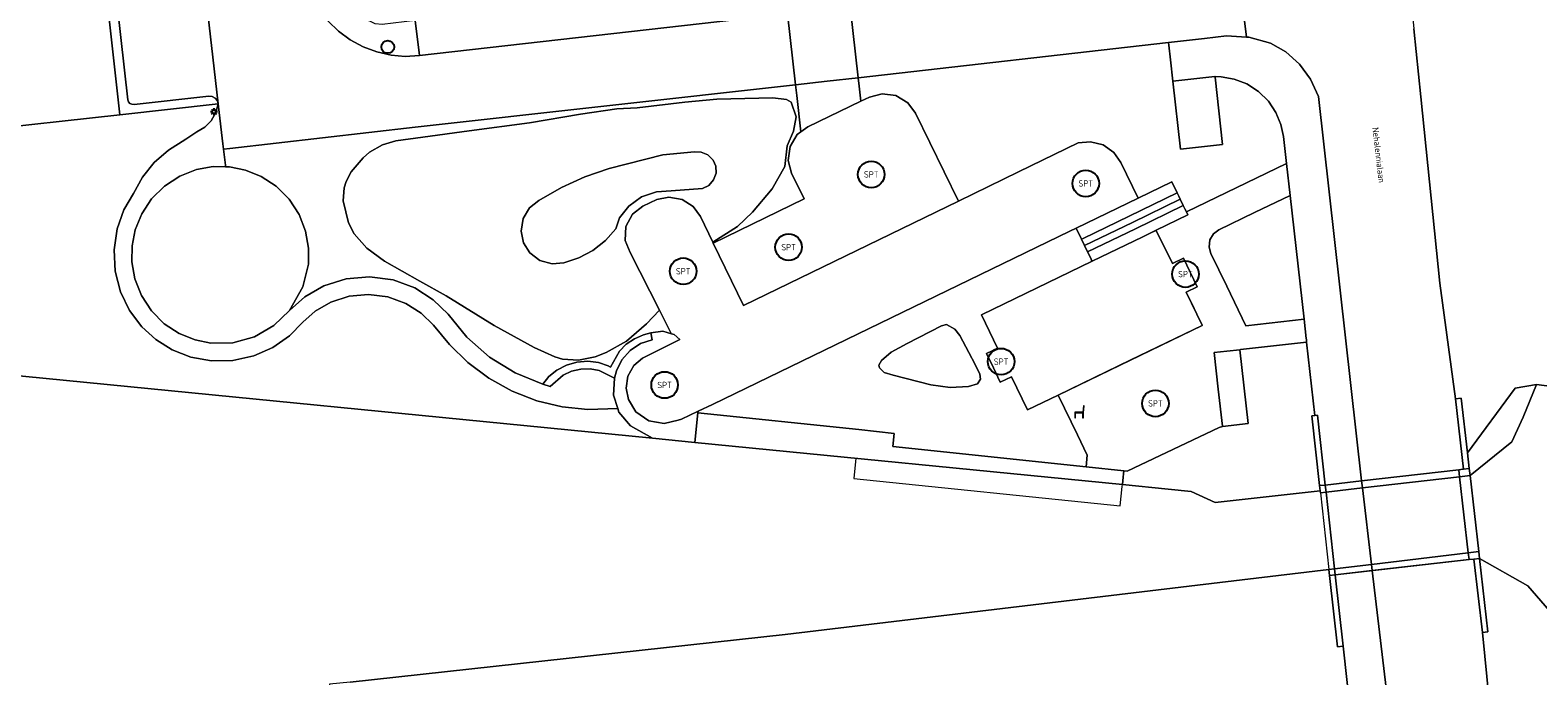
# Model space of a CAD drawing. Header units: metres. Extents: x 73718 to 76933, y 443658 to 446696.
# Tile 12 of 161: x 74608 to 74694, y 444887 to 444924. Entities that reach past the tile are written whole.
import ezdxf
from ezdxf.enums import TextEntityAlignment as Align

# ---------------------------------------------------------------- set-up
doc = ezdxf.new("R2010")
doc.units = ezdxf.units.M
for name, color, linetype, lineweight in [('B-WE-GR-BEPLANTING_CULTUUR_BODEMBEDEKKER-GV', 90, 'Continuous', 18), ('B-WE-GR-BEPLANTING_CULTUUR_HEESTERS-GV', 90, 'Continuous', 18), ('B-WE-GR-BEPLANTING_CULTUUR_VASTE PLANTENVAK-GV', 90, 'Continuous', 18), ('B-WE-GR-BOUWLAND-GV', 80, 'Continuous', 13), ('B-WE-IE-MEUBILAIR-S', 7, 'Continuous', 25), ('B-WE-IE-MEUBILAIR_WEGMEUBILAIR-S', 7, 'Continuous', 25), ('B-WE-IE-TERREINAFSCHEIDING_KUNSTMATIG_HEKWERK-G', 20, 'IE-TERREINAFSCHEIDING_KUNSTMATIG-SO', 18), ('B-WE-IE-TERREINAFSCHEIDING_KUNSTMATIG_MUUR-GV', 90, 'Continuous', 18), ('B-WE-KW-KUNSTWERK_DEK-GV', 170, 'Continuous', 18), ('B-WE-KW-KUNSTWERK_LANDHOOFD-GV', 170, 'Continuous', 18), ('B-WE-KW-KUNSTWERK_STEIGER-GV', 170, 'Continuous', 18), ('B-WE-OG-TERREIN_BEGROEID-GV', 7, 'Continuous', 18), ('B-WE-OG-TERREIN_ERF-GV', 7, 'Continuous', 18), ('B-WE-OG-TERREIN_OEVER-GV', 7, 'Continuous', 18), ('B-WE-OG-TOPOGRAFIE-T18', 10, 'Continuous', 18), ('B-WE-OG-WATER_SLOOT-GV', 120, 'Continuous', 18), ('B-WE-VH-GESLOTENVERHARDING-GV', 10, 'Continuous', 18), ('B-WE-VH-GESLOTENVERHARDING_ASFALT-GV', 10, 'Continuous', 18), ('B-WE-VH-GESLOTENVERHARDING_KUNSTSTOF-GV', 10, 'Continuous', 18), ('B-WE-VH-HALFVERHARDING_GRIND-GV', 130, 'Continuous', 18), ('B-WE-VH-ONVERHARD-GV', 252, 'Continuous', 18), ('B-WE-VH-OPENVERHARDING_BETONELEMENT-GV', 30, 'Continuous', 18), ('B-WE-VH-OPENVERHARDING_BETONSTRAATSTEEN-GV', 30, 'Continuous', 18), ('B-WE-VH-OPENVERHARDING_STRAATBAKSTEEN-GV', 30, 'Continuous', 18), ('B-WE-VH-OPENVERHARDING_TEGEL-GV', 30, 'Continuous', 18)]:
    doc.layers.add(name, color=color, linetype=linetype, lineweight=lineweight)
doc.styles.add('NLCS-ISO', font='NLCS-ISO.ttf')
doc.styles.add('NLCS-ISO-M200-T18', font='NLCS-ISO.ttf', dxfattribs={"height": 0.36})
doc.linetypes.add('IE-TERREINAFSCHEIDING_KUNSTMATIG-SO', pattern='A,4,[82,NLCS.SHX,S=0.75,R=90,X=0,Y=0],4,-2', length=10)

# ---------------------------------------------------------------- blocks, each defined once
blk = doc.blocks.new('SIE-MEUBILAIR_PAAL_LICHTMAST-SO')
for points in [[(-0.62, 0), (-1, 0)], [(-0.71, 0.71), (-0.44, 0.44)], [(0, 1), (0, 0.62)], [(0.44, 0.44), (0.71, 0.71)], [(1, 0), (0.62, 0)], [(-0.71, -0.71), (-0.44, -0.44)], [(0, -0.62), (0, -1)], [(0.44, -0.44), (0.71, -0.71)]]:
    blk.add_lwpolyline(points)
blk.add_circle((0, 0), 0.5)
blk = doc.blocks.new('SIE-MEUBILAIR_PAAL-SO')
blk.add_circle((0, 0), 1.8)
blk = doc.blocks.new('SIE-WEG_SPEELTOESTEL-SO')
blk.add_circle((0, 0), 3.75)
at = {"style": 'NLCS-ISO'}
blk.add_text('SPT', height=1.8, dxfattribs=at).set_placement((0, 0), align=Align.MIDDLE_CENTER)
blk = doc.blocks.new('SIE-WEG_ZITBANK-SO')
at = {"color": 0, "linetype": 'ByBlock', "lineweight": 18}
blk.add_lwpolyline([(-0.91, -1.63), (-0.91, -0.2), (1.09, -0.2), (1.09, -1.63), (1.29, -1.63), (1.29, -0.21), (1.54, 1.78), (1.33, 1.78), (1.11, 0), (-1.11, 0), (-1.11, -1.63)], close=True, dxfattribs=at)

msp = doc.modelspace()

# ---------------------------------------------------------------- linework, layer by layer
at = {"layer": 'B-WE-GR-BEPLANTING_CULTUUR_BODEMBEDEKKER-GV', "flags": 128}
for points in [[(74673.194, 444914.634), (74673.282, 444914.454), (74673.369, 444914.274), (74673.543, 444913.914), (74673.63, 444913.734), (74673.718, 444913.554), (74679.362, 444916.29), (74679.191, 444917.807), (74679.051, 444918.487), (74678.77, 444919.168), (74678.343, 444919.805), (74677.784, 444920.353), (74677.125, 444920.776), (74676.409, 444921.05), (74675.683, 444921.173), (74675.333, 444921.197), (74675.336, 444921.166), (74675.761, 444917.361), (74673.376, 444917.096), (74672.95, 444920.929), (74672.813, 444922.144), (74672.72, 444922.966), (74672.704, 444923.113), (74655.204, 444921.126), (74655.259, 444920.644), (74655.354, 444919.799), (74655.843, 444920.034), (74656.548, 444920.222), (74657.331, 444920.119), (74658.009, 444919.713), (74658.444, 444919.128), (74660.853, 444914.158), (74664.253, 444915.814), (74667.608, 444917.448), (74668.298, 444917.52), (74669.014, 444917.34), (74669.62, 444916.917), (74670.018, 444916.349), (74670.993, 444914.338), (74672.892, 444915.258)], [(74644.176, 444906.825), (74644.664, 444906.68), (74644.653, 444906.702), (74644.641, 444906.726), (74643.989, 444908.013), (74643.267, 444907.239), (74642.139, 444906.269), (74640.991, 444905.616), (74640.371, 444905.383), (74639.428, 444905.194), (74638.517, 444905.244), (74638.089, 444905.376), (74636.929, 444905.897), (74634.663, 444907.148), (74631.96, 444908.822), (74630.471, 444909.654), (74628.478, 444910.785), (74627.484, 444911.511), (74626.774, 444912.316), (74626.453, 444912.932), (74626.15, 444914.187), (74626.21, 444914.91), (74626.326, 444915.274), (74626.607, 444915.819), (74627.279, 444916.616), (74627.643, 444916.922), (74628.376, 444917.337), (74629.119, 444917.558), (74630.647, 444917.765), (74633.254, 444918.129), (74636.667, 444918.589), (74639.534, 444919.071), (74641.595, 444919.364), (74642.731, 444919.438), (74645.423, 444919.744), (74647.226, 444919.927), (74650.381, 444920), (74651.161, 444919.893), (74651.43, 444919.744), (74651.706, 444918.925), (74651.548, 444918.106), (74651.188, 444917.294), (74651.071, 444916.117), (74650.355, 444914.867), (74649.239, 444913.551), (74648.402, 444912.726), (74647.007, 444911.842), (74647.006, 444911.841), (74647.026, 444911.8), (74652.157, 444914.286), (74651.448, 444915.748), (74651.258, 444916.455), (74651.362, 444917.24), (74651.769, 444917.92), (74651.969, 444918.068), (74651.739, 444920.12), (74651.671, 444920.729), (74630.205, 444918.347), (74619.749, 444917.141), (74619.397, 444917.1), (74619.502, 444916.186), (74619.511, 444916.102), (74619.738, 444916.099), (74620.634, 444915.921), (74621.532, 444915.558), (74622.374, 444915.003), (74623.101, 444914.273), (74623.663, 444913.41), (74624.031, 444912.471), (74624.2, 444911.517), (74624.187, 444910.604), (74623.881, 444909.33), (74623.116, 444907.999), (74623.988, 444908.768), (74625.067, 444909.387), (74626.309, 444909.783), (74627.639, 444909.9), (74628.963, 444909.721), (74630.185, 444909.267), (74631.233, 444908.599), (74632.069, 444907.79), (74633.123, 444906.486), (74634.4, 444905.362), (74635.848, 444904.471), (74637.404, 444903.845), (74637.756, 444904.264), (74638.206, 444904.632), (74638.741, 444904.914), (74639.334, 444905.086), (74639.95, 444905.133), (74640.55, 444905.055), (74641.1, 444904.868), (74641.221, 444904.799), (74641.736, 444905.699), (74642.121, 444906.086), (74642.577, 444906.401), (74643.084, 444906.627), (74643.514, 444906.738)], [(74647.007, 444911.842), (74648.402, 444912.726), (74649.239, 444913.551), (74650.355, 444914.867), (74651.071, 444916.117), (74651.188, 444917.294), (74651.548, 444918.106), (74651.706, 444918.925), (74651.43, 444919.744), (74651.161, 444919.893), (74650.381, 444920), (74647.226, 444919.927), (74645.423, 444919.744), (74642.731, 444919.438), (74641.595, 444919.364), (74639.534, 444919.071), (74636.667, 444918.589), (74633.254, 444918.129), (74630.647, 444917.765), (74629.119, 444917.558), (74628.376, 444917.337), (74627.643, 444916.922), (74627.279, 444916.616), (74626.607, 444915.819), (74626.326, 444915.274), (74626.21, 444914.91), (74626.15, 444914.187), (74626.453, 444912.932), (74626.774, 444912.316), (74627.484, 444911.511), (74628.478, 444910.785), (74630.471, 444909.654), (74631.96, 444908.822), (74634.663, 444907.148), (74636.929, 444905.897), (74638.089, 444905.376), (74638.517, 444905.244), (74639.428, 444905.194), (74640.371, 444905.383), (74640.991, 444905.616), (74642.139, 444906.269), (74643.267, 444907.239), (74643.989, 444908.013), (74642.337, 444911.273), (74642.065, 444911.942), (74642.099, 444912.735), (74642.473, 444913.435), (74643.048, 444913.873), (74643.843, 444914.262), (74644.527, 444914.397), (74645.263, 444914.263), (74645.894, 444913.859), (74646.302, 444913.294), (74647.006, 444911.841)], [(74639.787, 444915.527), (74638.457, 444914.925), (74637.189, 444914.203), (74636.666, 444913.789), (74636.301, 444913.176), (74636.187, 444912.471), (74636.322, 444911.818), (74636.674, 444911.252), (74637.242, 444910.82), (74637.93, 444910.628), (74638.594, 444910.689), (74639.438, 444910.962), (74640.234, 444911.384), (74640.944, 444911.94), (74641.537, 444912.6), (74641.735, 444913.229), (74642.265, 444913.889), (74642.983, 444914.399), (74643.815, 444914.688), (74644.66, 444914.737), (74646.425, 444914.88), (74646.768, 444915.051), (74647.044, 444915.358), (74647.181, 444915.748), (74647.166, 444916.131), (74647.015, 444916.484), (74646.724, 444916.776), (74646.343, 444916.935), (74645.959, 444916.942), (74644.184, 444916.777), (74641.16, 444916.002)], [(74645.959, 444916.942), (74646.343, 444916.935), (74646.724, 444916.776), (74647.015, 444916.484), (74647.166, 444916.131), (74647.181, 444915.748), (74647.044, 444915.358), (74646.768, 444915.051), (74646.425, 444914.88), (74644.66, 444914.737), (74643.815, 444914.688), (74642.983, 444914.399), (74642.265, 444913.889), (74641.735, 444913.229), (74641.537, 444912.6), (74640.944, 444911.94), (74640.234, 444911.384), (74639.438, 444910.962), (74638.594, 444910.689), (74637.93, 444910.628), (74637.242, 444910.82), (74636.674, 444911.252), (74636.322, 444911.818), (74636.187, 444912.471), (74636.301, 444913.176), (74636.666, 444913.789), (74637.189, 444914.203), (74638.457, 444914.925), (74639.787, 444915.527), (74641.16, 444916.002), (74644.184, 444916.777)], [(74677.56, 444913.52), (74675.556, 444912.548), (74675.255, 444912.325), (74675.047, 444911.976), (74674.994, 444911.574), (74675.092, 444911.212), (74675.99, 444909.359), (74677.072, 444907.127), (74680.354, 444907.496), (74679.565, 444914.492)], [(74668.399, 444910.771), (74668.365, 444910.841), (74668.318, 444910.938), (74668.144, 444911.298), (74667.969, 444911.658), (74667.795, 444912.017), (74667.493, 444912.641), (74667.133, 444912.467), (74662.093, 444910.024), (74646.975, 444902.697), (74646.174, 444902.309), (74646.164, 444902.213), (74655.244, 444901.271), (74657.233, 444901.062), (74657.155, 444900.315), (74668.054, 444899.168), (74668.124, 444899.84), (74667.574, 444900.975), (74666.485, 444903.221), (74664.751, 444902.381), (74664.747, 444902.388), (74663.842, 444904.256), (74663.219, 444903.954), (74662.828, 444904.76), (74662.438, 444905.566), (74662.714, 444905.7), (74662.852, 444905.767), (74662.991, 444905.834), (74663.061, 444905.868), (74662.152, 444907.743)], [(74657.959, 444906.139), (74657.059, 444905.635), (74656.524, 444905.168), (74656.375, 444904.903), (74656.399, 444904.766), (74656.673, 444904.498), (74657.171, 444904.352), (74659.307, 444903.807), (74660.387, 444903.648), (74661.434, 444903.71), (74661.936, 444903.859), (74662.098, 444904.129), (74662.055, 444904.406), (74661.803, 444904.948), (74661.444, 444905.616), (74660.94, 444906.575), (74660.66, 444906.947), (74660.18, 444907.199), (74659.907, 444907.13)], [(74659.907, 444907.13), (74660.18, 444907.199), (74660.66, 444906.947), (74660.94, 444906.575), (74661.444, 444905.616), (74661.803, 444904.948), (74662.055, 444904.406), (74662.098, 444904.129), (74661.936, 444903.859), (74661.434, 444903.71), (74660.387, 444903.648), (74659.307, 444903.807), (74657.171, 444904.352), (74656.673, 444904.498), (74656.399, 444904.766), (74656.375, 444904.903), (74656.524, 444905.168), (74657.059, 444905.635), (74657.959, 444906.139)], [(74680.967, 444902.069), (74680.5, 444906.208), (74676.773, 444905.788), (74676.723, 444905.783), (74677.193, 444901.617), (74675.748, 444901.454), (74675.567, 444901.389), (74670.371, 444898.924), (74670.194, 444898.942), (74670.176, 444898.776), (74670.156, 444898.586), (74670.112, 444898.17), (74672.695, 444897.915), (74673.987, 444897.788), (74675.332, 444897.161), (74681.263, 444897.823), (74681.231, 444898.112), (74680.792, 444902.049)]]:
    msp.add_lwpolyline(points, close=True, dxfattribs=at)
msp.add_lwpolyline([(74606.918, 444904.411), (74643.59, 444900.789), (74642.354, 444901.479), (74641.706, 444902.259), (74641.642, 444902.457), (74639.947, 444902.409), (74638.502, 444902.558), (74637.065, 444902.903), (74635.674, 444903.444), (74634.369, 444904.168), (74633.185, 444905.053), (74632.147, 444906.069), (74631.248, 444907.175), (74630.554, 444907.84), (74629.685, 444908.388), (74628.673, 444908.758), (74627.579, 444908.901), (74626.48, 444908.8), (74625.455, 444908.469), (74624.566, 444907.954), (74623.87, 444907.341), (74623.118, 444906.57), (74622.187, 444905.915), (74621.106, 444905.433), (74619.927, 444905.169), (74618.72, 444905.147), (74617.555, 444905.361), (74616.496, 444905.778), (74615.584, 444906.35), (74614.788, 444907.076), (74614.103, 444907.986), (74613.586, 444909.05), (74613.284, 444910.22), (74613.222, 444911.426), (74613.398, 444912.597), (74613.78, 444913.669), (74614.322, 444914.6), (74614.827, 444915.515), (74615.495, 444916.341), (74616.298, 444917.036), (74617.278, 444917.665), (74617.897, 444918.082), (74618.336, 444918.335), (74618.708, 444918.705), (74618.972, 444919.159), (74619.105, 444919.649), (74613.553, 444919.039), (74605.32, 444918.134)], dxfattribs=at)
at = {"layer": 'B-WE-GR-BEPLANTING_CULTUUR_HEESTERS-GV', "flags": 128}
msp.add_lwpolyline([(74605.32, 444918.134), (74613.553, 444919.039), (74612.043, 444932.608), (74614.724, 444932.914), (74617.404, 444933.219), (74617.549, 444933.236), (74617.308, 444935.267), (74617.168, 444935.251), (74610.457, 444934.473), (74609.709, 444941.144), (74602.724, 444940.479)], close=True, dxfattribs=at)
at = {"layer": 'B-WE-GR-BEPLANTING_CULTUUR_VASTE PLANTENVAK-GV', "flags": 128}
msp.add_lwpolyline([(74618.824, 444916.111), (74617.871, 444915.943), (74616.932, 444915.575), (74616.069, 444915.013), (74615.339, 444914.286), (74614.784, 444913.444), (74614.421, 444912.546), (74614.242, 444911.65), (74614.23, 444910.736), (74614.399, 444909.783), (74614.767, 444908.844), (74615.329, 444907.981), (74616.056, 444907.251), (74616.898, 444906.696), (74617.796, 444906.332), (74618.692, 444906.154), (74619.918, 444906.176), (74621.139, 444906.512), (74622.237, 444907.143), (74623.116, 444907.999), (74623.881, 444909.33), (74624.187, 444910.604), (74624.2, 444911.517), (74624.031, 444912.471), (74623.663, 444913.41), (74623.101, 444914.273), (74622.374, 444915.003), (74621.532, 444915.558), (74620.634, 444915.921), (74619.738, 444916.099), (74619.511, 444916.102)], close=True, dxfattribs=at)
at = {"layer": 'B-WE-GR-BOUWLAND-GV', "flags": 128}
msp.add_lwpolyline([(74611.166, 444880.225), (74613.294, 444860.624), (74629.208, 444862.38), (74629.445, 444859.255), (74630.187, 444859.116), (74633.539, 444859.532), (74674.997, 444864.448), (74680.243, 444865.243), (74681.436, 444866.041), (74684.095, 444870.005), (74684.492, 444871.441), (74682.563, 444889.055), (74682.245, 444889.02), (74681.797, 444893.04), (74681.758, 444893.384), (74675.6, 444892.649), (74651.078, 444889.721), (74626.541, 444887.026), (74625.38, 444886.911), (74625.952, 444881.816)], close=True, dxfattribs=at)
at = {"layer": 'B-WE-IE-TERREINAFSCHEIDING_KUNSTMATIG_HEKWERK-G', "flags": 128}
for points in [[(74672.017, 444912.516), (74672.244, 444912.048), (74672.698, 444911.113), (74672.924, 444910.645), (74673.236, 444910.796), (74673.548, 444910.947), (74673.938, 444910.143), (74674.327, 444909.338), (74674.016, 444909.187), (74673.704, 444909.036), (74674.159, 444908.098), (74674.606, 444907.157), (74670.546, 444905.189), (74666.485, 444903.221)], [(74672.017, 444912.516), (74671.253, 444912.154), (74669.826, 444911.463), (74668.399, 444910.771)]]:
    msp.add_lwpolyline(points, dxfattribs=at)
at = {"layer": 'B-WE-IE-TERREINAFSCHEIDING_KUNSTMATIG_MUUR-GV', "flags": 128}
for points in [[(74643.084, 444906.627), (74642.577, 444906.401), (74642.121, 444906.086), (74641.736, 444905.699), (74641.221, 444904.799), (74641.1, 444904.868), (74640.55, 444905.055), (74639.95, 444905.133), (74639.334, 444905.086), (74638.741, 444904.914), (74638.206, 444904.632), (74637.756, 444904.264), (74637.404, 444903.845), (74637.834, 444903.713), (74638.558, 444904.351), (74639.03, 444904.57), (74639.547, 444904.69), (74640.078, 444904.701), (74640.589, 444904.607), (74641.449, 444904.168), (74641.576, 444904.598), (74641.872, 444905.211), (74642.336, 444905.744), (74642.926, 444906.132), (74643.574, 444906.342), (74643.514, 444906.738)], [(74689.358, 444899.042), (74689.676, 444899.078), (74689.576, 444899.954), (74689.222, 444903.049), (74688.904, 444903.013)], [(74681.549, 444898.148), (74681.11, 444902.084), (74680.967, 444902.069), (74680.792, 444902.049), (74681.231, 444898.112)], [(74690.256, 444894.008), (74690.212, 444894.393), (74689.722, 444898.677), (74689.676, 444899.078), (74689.358, 444899.042), (74689.299, 444899.035), (74689.097, 444899.012), (74689.08, 444899.01), (74689.126, 444898.609), (74689.616, 444894.322), (74689.66, 444893.94), (74689.938, 444893.972)], [(74682.076, 444893.422), (74681.594, 444897.748), (74681.549, 444898.148), (74681.231, 444898.112), (74681.263, 444897.823), (74681.276, 444897.711), (74681.758, 444893.384), (74681.797, 444893.04), (74682.115, 444893.077)], [(74690.413, 444889.821), (74690.731, 444889.857), (74690.256, 444894.008), (74689.938, 444893.972)], [(74681.797, 444893.04), (74682.245, 444889.02), (74682.563, 444889.055), (74682.115, 444893.077)]]:
    msp.add_lwpolyline(points, close=True, dxfattribs=at)
at = {"layer": 'B-WE-KW-KUNSTWERK_DEK-GV', "flags": 128}
msp.add_lwpolyline([(74681.758, 444893.384), (74681.797, 444893.04), (74682.115, 444893.077), (74689.66, 444893.94), (74689.938, 444893.972), (74690.256, 444894.008), (74690.212, 444894.393), (74689.722, 444898.677), (74689.676, 444899.078), (74689.358, 444899.042), (74689.299, 444899.035), (74689.097, 444899.012), (74689.08, 444899.01), (74683.596, 444898.383), (74681.549, 444898.148), (74681.231, 444898.112), (74681.263, 444897.823), (74681.276, 444897.711)], close=True, dxfattribs=at)
at = {"layer": 'B-WE-KW-KUNSTWERK_LANDHOOFD-GV', "flags": 128}
for points in [[(74683.644, 444897.982), (74689.126, 444898.609), (74689.722, 444898.677), (74689.676, 444899.078), (74689.358, 444899.042), (74689.299, 444899.035), (74689.097, 444899.012), (74689.08, 444899.01), (74683.596, 444898.383), (74681.549, 444898.148), (74681.231, 444898.112), (74681.263, 444897.823), (74681.276, 444897.711), (74681.594, 444897.748)], [(74681.758, 444893.384), (74681.797, 444893.04), (74682.115, 444893.077), (74684.2, 444893.315), (74689.66, 444893.94), (74689.938, 444893.972), (74690.256, 444894.008), (74690.212, 444894.393), (74689.616, 444894.322), (74684.157, 444893.67), (74682.076, 444893.422)]]:
    msp.add_lwpolyline(points, close=True, dxfattribs=at)
at = {"layer": 'B-WE-KW-KUNSTWERK_STEIGER-GV', "flags": 128}
msp.add_lwpolyline([(74670.101, 444898.069), (74670.112, 444898.17), (74670.156, 444898.586), (74670.176, 444898.776), (74670.194, 444898.942), (74668.054, 444899.168), (74657.155, 444900.315), (74657.233, 444901.062), (74655.244, 444901.271), (74646.164, 444902.213), (74645.991, 444900.552), (74655.076, 444899.655), (74654.965, 444898.509), (74669.987, 444896.976)], close=True, dxfattribs=at)
at = {"layer": 'B-WE-OG-TERREIN_BEGROEID-GV', "flags": 128}
msp.add_lwpolyline([(74692.235, 444871.372), (74693.255, 444870.752), (74693.22, 444871.07), (74697.006, 444871.492), (74694.928, 444890.21), (74692.978, 444892.464), (74690.256, 444894.008), (74690.731, 444889.857), (74690.413, 444889.821), (74692.148, 444872.251), (74692.151, 444872.22)], close=True, dxfattribs=at)
at = {"layer": 'B-WE-OG-TERREIN_ERF-GV', "flags": 128}
msp.add_lwpolyline([(74679.394, 444987.384), (74682.899, 444957.317), (74685.015, 444939.168), (74686.542, 444923.889), (74686.936, 444920.057), (74688.017, 444909.534), (74688.904, 444903.013), (74689.222, 444903.049), (74689.576, 444899.954), (74692.261, 444903.62), (74693.464, 444903.816), (74703.43, 444902.525)], dxfattribs=at)
at = {"layer": 'B-WE-OG-TERREIN_OEVER-GV', "flags": 128}
msp.add_lwpolyline([(74692.719, 444901.974), (74693.464, 444903.816), (74692.261, 444903.62), (74689.576, 444899.954), (74689.676, 444899.078), (74689.722, 444898.677), (74692.074, 444900.589)], close=True, dxfattribs=at)
at = {"layer": 'B-WE-OG-WATER_SLOOT-GV', "flags": 128}
for points in [[(74626.541, 444887.026), (74651.078, 444889.721), (74675.6, 444892.649), (74681.758, 444893.384), (74682.076, 444893.422), (74684.157, 444893.67), (74689.616, 444894.322), (74690.212, 444894.393), (74689.722, 444898.677), (74689.126, 444898.609), (74683.644, 444897.982), (74681.594, 444897.748), (74681.276, 444897.711), (74681.263, 444897.823), (74675.332, 444897.161), (74673.987, 444897.788), (74672.695, 444897.915), (74670.112, 444898.17), (74645.991, 444900.552), (74643.59, 444900.789), (74606.918, 444904.411)], [(74703.43, 444902.525), (74693.464, 444903.816), (74692.719, 444901.974), (74692.074, 444900.589), (74689.722, 444898.677), (74690.212, 444894.393), (74690.256, 444894.008), (74692.978, 444892.464), (74694.928, 444890.21)]]:
    msp.add_lwpolyline(points, dxfattribs=at)
at = {"layer": 'B-WE-VH-GESLOTENVERHARDING-GV', "flags": 128}
for points in [[(74673.376, 444917.096), (74675.761, 444917.361), (74675.336, 444921.166), (74675.333, 444921.197), (74675.328, 444921.197), (74674.989, 444921.159), (74672.95, 444920.929)], [(74677.193, 444901.617), (74676.723, 444905.783), (74676.001, 444905.701), (74675.278, 444905.62), (74675.512, 444903.547), (74675.746, 444901.473), (74675.748, 444901.454)]]:
    msp.add_lwpolyline(points, close=True, dxfattribs=at)
at = {"layer": 'B-WE-VH-GESLOTENVERHARDING_ASFALT-GV', "flags": 128}
msp.add_lwpolyline([(74684.2, 444893.315), (74689.66, 444893.94), (74689.616, 444894.322), (74689.126, 444898.609), (74689.08, 444899.01), (74683.596, 444898.383), (74683.644, 444897.982), (74684.157, 444893.67)], close=True, dxfattribs=at)
at = {"layer": 'B-WE-VH-GESLOTENVERHARDING_KUNSTSTOF-GV', "flags": 128}
for points in [[(74651.769, 444917.92), (74651.362, 444917.24), (74651.258, 444916.455), (74651.448, 444915.748), (74652.157, 444914.286), (74647.026, 444911.8), (74648.733, 444908.281), (74660.853, 444914.158), (74658.444, 444919.128), (74658.009, 444919.713), (74657.331, 444920.119), (74656.548, 444920.222), (74655.843, 444920.034), (74655.354, 444919.799), (74652.357, 444918.355), (74651.969, 444918.068)], [(74644.815, 444906.635), (74645.147, 444906.353), (74643.042, 444905.309), (74642.546, 444904.895), (74642.207, 444904.293), (74642.111, 444903.609), (74642.254, 444902.979), (74642.667, 444902.284), (74643.389, 444901.772), (74644.259, 444901.615), (74645.044, 444901.808), (74645.24, 444901.856), (74646.174, 444902.309), (74646.975, 444902.697), (74662.093, 444910.024), (74667.133, 444912.467), (74667.493, 444912.641), (74670.993, 444914.338), (74670.018, 444916.349), (74669.62, 444916.917), (74669.014, 444917.34), (74668.298, 444917.52), (74667.608, 444917.448), (74664.253, 444915.814), (74660.853, 444914.158), (74648.733, 444908.281), (74647.026, 444911.8), (74647.006, 444911.841), (74646.302, 444913.294), (74645.894, 444913.859), (74645.263, 444914.263), (74644.527, 444914.397), (74643.843, 444914.262), (74643.048, 444913.873), (74642.473, 444913.435), (74642.099, 444912.735), (74642.065, 444911.942), (74642.337, 444911.273), (74643.989, 444908.013), (74644.641, 444906.726), (74644.653, 444906.702), (74644.664, 444906.68)], [(74662.714, 444905.7), (74662.438, 444905.566), (74662.828, 444904.76), (74663.219, 444903.954), (74663.842, 444904.256), (74664.747, 444902.388), (74664.751, 444902.381), (74666.485, 444903.221), (74674.606, 444907.157), (74674.613, 444907.16), (74673.704, 444909.036), (74674.327, 444909.338), (74673.548, 444910.947), (74672.924, 444910.645), (74672.471, 444911.58), (74672.017, 444912.516), (74672.014, 444912.523), (74672.007, 444912.52), (74671.253, 444912.154), (74668.399, 444910.771), (74662.152, 444907.743), (74663.061, 444905.868), (74662.991, 444905.834), (74662.852, 444905.767)]]:
    msp.add_lwpolyline(points, close=True, dxfattribs=at)
at = {"layer": 'B-WE-VH-HALFVERHARDING_GRIND-GV', "flags": 128}
msp.add_lwpolyline([(74641.395, 444903.224), (74641.449, 444904.168), (74640.589, 444904.607), (74640.078, 444904.701), (74639.547, 444904.69), (74639.03, 444904.57), (74638.558, 444904.351), (74637.834, 444903.713), (74637.404, 444903.845), (74635.848, 444904.471), (74634.4, 444905.362), (74633.123, 444906.486), (74632.069, 444907.79), (74631.233, 444908.599), (74630.185, 444909.267), (74628.963, 444909.721), (74627.639, 444909.9), (74626.309, 444909.783), (74625.067, 444909.387), (74623.988, 444908.768), (74623.116, 444907.999), (74622.237, 444907.143), (74621.139, 444906.512), (74619.918, 444906.176), (74618.692, 444906.154), (74617.796, 444906.332), (74616.898, 444906.696), (74616.056, 444907.251), (74615.329, 444907.981), (74614.767, 444908.844), (74614.399, 444909.783), (74614.23, 444910.736), (74614.242, 444911.65), (74614.421, 444912.546), (74614.784, 444913.444), (74615.339, 444914.286), (74616.069, 444915.013), (74616.932, 444915.575), (74617.871, 444915.943), (74618.824, 444916.111), (74619.511, 444916.102), (74619.502, 444916.186), (74619.397, 444917.1), (74619.363, 444917.397), (74619.124, 444919.486), (74619.105, 444919.649), (74618.972, 444919.159), (74618.708, 444918.705), (74618.336, 444918.335), (74617.897, 444918.082), (74617.278, 444917.665), (74616.298, 444917.036), (74615.495, 444916.341), (74614.827, 444915.515), (74614.322, 444914.6), (74613.78, 444913.669), (74613.398, 444912.597), (74613.222, 444911.426), (74613.284, 444910.22), (74613.586, 444909.05), (74614.103, 444907.986), (74614.788, 444907.076), (74615.584, 444906.35), (74616.496, 444905.778), (74617.555, 444905.361), (74618.72, 444905.147), (74619.927, 444905.169), (74621.106, 444905.433), (74622.187, 444905.915), (74623.118, 444906.57), (74623.87, 444907.341), (74624.566, 444907.954), (74625.455, 444908.469), (74626.48, 444908.8), (74627.579, 444908.901), (74628.673, 444908.758), (74629.685, 444908.388), (74630.554, 444907.84), (74631.248, 444907.175), (74632.147, 444906.069), (74633.185, 444905.053), (74634.369, 444904.168), (74635.674, 444903.444), (74637.065, 444902.903), (74638.502, 444902.558), (74639.947, 444902.409), (74641.642, 444902.457)], close=True, dxfattribs=at)
at = {"layer": 'B-WE-VH-ONVERHARD-GV', "flags": 128}
msp.add_lwpolyline([(74645.991, 444900.552), (74670.112, 444898.17), (74670.156, 444898.586), (74670.176, 444898.776), (74670.194, 444898.942), (74668.054, 444899.168), (74657.155, 444900.315), (74657.233, 444901.062), (74655.244, 444901.271), (74646.164, 444902.213)], close=True, dxfattribs=at)
at = {"layer": 'B-WE-VH-OPENVERHARDING_BETONELEMENT-GV', "flags": 128}
for points in [[(74673.194, 444914.634), (74672.892, 444915.258), (74670.993, 444914.338), (74667.493, 444912.641), (74667.795, 444912.017), (74667.885, 444912.061), (74670.495, 444913.326)], [(74670.669, 444912.966), (74673.369, 444914.274), (74673.282, 444914.454), (74673.194, 444914.634), (74670.495, 444913.326), (74667.885, 444912.061), (74667.795, 444912.017), (74667.969, 444911.658)], [(74667.969, 444911.658), (74668.144, 444911.298), (74670.844, 444912.606), (74673.543, 444913.914), (74673.369, 444914.274), (74670.669, 444912.966)], [(74670.844, 444912.606), (74668.144, 444911.298), (74668.318, 444910.938), (74668.365, 444910.841), (74668.399, 444910.771), (74671.253, 444912.154), (74672.007, 444912.52), (74672.014, 444912.523), (74673.798, 444913.388), (74673.718, 444913.554), (74673.63, 444913.734), (74673.543, 444913.914)]]:
    msp.add_lwpolyline(points, close=True, dxfattribs=at)
at = {"layer": 'B-WE-VH-OPENVERHARDING_BETONSTRAATSTEEN-GV', "flags": 128}
msp.add_lwpolyline([(74676.549, 444928.044), (74677.099, 444923.42), (74677.248, 444923.409), (74678.458, 444923.083), (74679.321, 444922.586), (74680.098, 444921.896), (74680.727, 444921.038), (74681.16, 444920.066), (74683.596, 444898.383), (74689.08, 444899.01), (74689.097, 444899.012), (74689.299, 444899.035), (74689.358, 444899.042), (74688.904, 444903.013), (74688.017, 444909.534), (74686.936, 444920.057), (74686.542, 444923.889)], dxfattribs=at)
for points in [[(74654.753, 444925.121), (74651.222, 444924.724), (74651.671, 444920.729), (74653.455, 444920.927), (74655.204, 444921.126)], [(74686.776, 444871.673), (74692.151, 444872.22), (74692.148, 444872.251), (74690.413, 444889.821), (74689.938, 444893.972), (74689.66, 444893.94), (74684.2, 444893.315)], [(74684.2, 444893.315), (74682.115, 444893.077), (74682.563, 444889.055), (74684.492, 444871.441), (74686.776, 444871.673)]]:
    msp.add_lwpolyline(points, close=True, dxfattribs=at)
at = {"layer": 'B-WE-VH-OPENVERHARDING_STRAATBAKSTEEN-GV', "flags": 128}
for points in [[(74619.105, 444919.649), (74617.559, 444933.151), (74617.555, 444932.979), (74617.484, 444932.823), (74617.359, 444932.705), (74617.198, 444932.645), (74612.626, 444932.131), (74614.003, 444919.884), (74614.042, 444919.769), (74614.123, 444919.678), (74614.233, 444919.627), (74614.354, 444919.623), (74618.575, 444920.089), (74618.765, 444920.072), (74618.934, 444919.982), (74619.054, 444919.833)], [(74654.753, 444925.121), (74655.204, 444921.126), (74672.704, 444923.113), (74674.742, 444923.345), (74675.986, 444923.498), (74677.099, 444923.42), (74676.549, 444928.044), (74675.7, 444927.653), (74675.514, 444927.609), (74674.286, 444927.319)], [(74641.642, 444902.457), (74641.706, 444902.259), (74642.354, 444901.479), (74643.59, 444900.789), (74645.991, 444900.552), (74646.164, 444902.213), (74646.174, 444902.309), (74645.24, 444901.856), (74645.044, 444901.808), (74644.259, 444901.615), (74643.389, 444901.772), (74642.667, 444902.284), (74642.254, 444902.979), (74642.111, 444903.609), (74642.207, 444904.293), (74642.546, 444904.895), (74643.042, 444905.309), (74645.147, 444906.353), (74644.815, 444906.635), (74644.664, 444906.68), (74644.176, 444906.825), (74643.514, 444906.738), (74643.574, 444906.342), (74642.926, 444906.132), (74642.336, 444905.744), (74641.872, 444905.211), (74641.576, 444904.598), (74641.449, 444904.168), (74641.395, 444903.224)]]:
    msp.add_lwpolyline(points, close=True, dxfattribs=at)
msp.add_lwpolyline([(74617.559, 444933.151), (74619.105, 444919.649), (74619.124, 444919.486), (74619.363, 444917.397), (74619.397, 444917.1), (74619.749, 444917.141), (74630.205, 444918.347), (74651.671, 444920.729), (74651.222, 444924.724), (74630.462, 444922.389), (74629.651, 444922.334), (74628.849, 444922.403), (74628.048, 444922.583), (74627.272, 444922.874), (74626.544, 444923.269), (74625.883, 444923.756), (74625.305, 444924.316)], dxfattribs=at)
at = {"layer": 'B-WE-VH-OPENVERHARDING_TEGEL-GV', "flags": 128}
for points in [[(74624.819, 444924.931), (74625.305, 444924.316), (74625.883, 444923.756), (74626.544, 444923.269), (74627.272, 444922.874), (74628.048, 444922.583), (74628.849, 444922.403), (74629.651, 444922.334), (74630.462, 444922.389), (74630.209, 444924.365), (74628.356, 444924.127), (74627.961, 444924.162), (74627.607, 444924.34), (74627.343, 444924.636), (74627.206, 444925.008), (74615.822, 445026.019), (74612.713, 445025.669), (74612.836, 445024.576), (74618.923, 444970.486), (74619.322, 444966.939), (74623.637, 444928.592), (74624.162, 444926.177)], [(74619.054, 444919.833), (74618.934, 444919.982), (74618.765, 444920.072), (74618.575, 444920.089), (74614.354, 444919.623), (74614.233, 444919.627), (74614.123, 444919.678), (74614.042, 444919.769), (74614.003, 444919.884), (74612.626, 444932.131), (74617.198, 444932.645), (74617.359, 444932.705), (74617.484, 444932.823), (74617.555, 444932.979), (74617.559, 444933.151), (74617.549, 444933.236), (74617.404, 444933.219), (74614.724, 444932.914), (74612.043, 444932.608), (74613.553, 444919.039), (74619.105, 444919.649)], [(74654.753, 444925.121), (74674.286, 444927.319), (74675.514, 444927.609), (74675.293, 444929.541), (74661.786, 444928.027), (74652.145, 444926.937), (74650.318, 444926.737), (74647.094, 444926.352), (74640.801, 444925.601), (74633.753, 444924.819), (74630.209, 444924.365), (74630.462, 444922.389), (74651.222, 444924.724)], [(74672.95, 444920.929), (74674.989, 444921.159), (74675.328, 444921.197), (74675.333, 444921.197), (74675.683, 444921.173), (74676.409, 444921.05), (74677.125, 444920.776), (74677.784, 444920.353), (74678.343, 444919.805), (74678.77, 444919.168), (74679.051, 444918.487), (74679.191, 444917.807), (74679.362, 444916.29), (74679.565, 444914.492), (74680.354, 444907.496), (74680.416, 444906.951), (74680.477, 444906.407), (74680.484, 444906.351), (74680.5, 444906.208), (74680.967, 444902.069), (74681.11, 444902.084), (74681.549, 444898.148), (74683.596, 444898.383), (74681.16, 444920.066), (74680.727, 444921.038), (74680.098, 444921.896), (74679.321, 444922.586), (74678.458, 444923.083), (74677.248, 444923.409), (74677.099, 444923.42), (74675.986, 444923.498), (74674.742, 444923.345), (74672.704, 444923.113), (74672.72, 444922.966), (74672.813, 444922.144)], [(74652.357, 444918.355), (74655.354, 444919.799), (74655.259, 444920.644), (74655.204, 444921.126), (74653.455, 444920.927), (74651.671, 444920.729), (74651.739, 444920.12), (74651.969, 444918.068)], [(74676.773, 444905.788), (74680.5, 444906.208), (74680.484, 444906.351), (74680.477, 444906.407), (74680.416, 444906.951), (74680.354, 444907.496), (74677.072, 444907.127), (74675.99, 444909.359), (74675.092, 444911.212), (74674.994, 444911.574), (74675.047, 444911.976), (74675.255, 444912.325), (74675.556, 444912.548), (74677.56, 444913.52), (74679.565, 444914.492), (74679.362, 444916.29), (74673.718, 444913.554), (74673.798, 444913.388), (74672.014, 444912.523), (74672.017, 444912.516), (74672.471, 444911.58), (74672.924, 444910.645), (74673.548, 444910.947), (74674.327, 444909.338), (74673.704, 444909.036), (74674.613, 444907.16), (74674.606, 444907.157), (74666.485, 444903.221), (74667.574, 444900.975), (74668.124, 444899.84), (74668.054, 444899.168), (74670.194, 444898.942), (74670.371, 444898.924), (74675.567, 444901.389), (74675.748, 444901.454), (74675.746, 444901.473), (74675.512, 444903.547), (74675.278, 444905.62), (74676.001, 444905.701), (74676.723, 444905.783)], [(74683.596, 444898.383), (74681.549, 444898.148), (74681.594, 444897.748), (74682.076, 444893.422), (74682.115, 444893.077), (74684.2, 444893.315), (74684.157, 444893.67), (74683.644, 444897.982)]]:
    msp.add_lwpolyline(points, close=True, dxfattribs=at)

# ---------------------------------------------------------------- block references
at = {"layer": 'B-WE-IE-MEUBILAIR-S', "xscale": 0.2, "yscale": 0.2, "zscale": 0.2}
for name, p in [('SIE-MEUBILAIR_PAAL-SO', (74628.666, 444922.868)), ('SIE-MEUBILAIR_PAAL_LICHTMAST-SO', (74618.858, 444919.208))]:
    msp.add_blockref(name, p, dxfattribs=at)
at = {"layer": 'B-WE-IE-MEUBILAIR_WEGMEUBILAIR-S', "xscale": 0.2, "yscale": 0.2, "zscale": 0.2}
for name, p in [('SIE-WEG_SPEELTOESTEL-SO', (74655.939, 444915.672)), ('SIE-WEG_SPEELTOESTEL-SO', (74668.039, 444915.164)), ('SIE-WEG_SPEELTOESTEL-SO', (74651.277, 444911.564)), ('SIE-WEG_SPEELTOESTEL-SO', (74645.331, 444910.208)), ('SIE-WEG_SPEELTOESTEL-SO', (74673.663, 444910.049)), ('SIE-WEG_SPEELTOESTEL-SO', (74663.267, 444905.109)), ('SIE-WEG_SPEELTOESTEL-SO', (74644.283, 444903.791)), ('SIE-WEG_SPEELTOESTEL-SO', (74671.968, 444902.753)), ('SIE-WEG_ZITBANK-SO', (74667.645, 444902.258))]:
    msp.add_blockref(name, p, dxfattribs=at)

# ---------------------------------------------------------------- texts
at = {"layer": 'B-WE-OG-TOPOGRAFIE-T18', "style": 'NLCS-ISO-M200-T18'}
msp.add_text('Nehalennialaan', height=0.36, rotation=276.7, dxfattribs=at).set_placement((74684.564, 444916.768), align=Align.MIDDLE)

doc.saveas('drawing.dxf')
